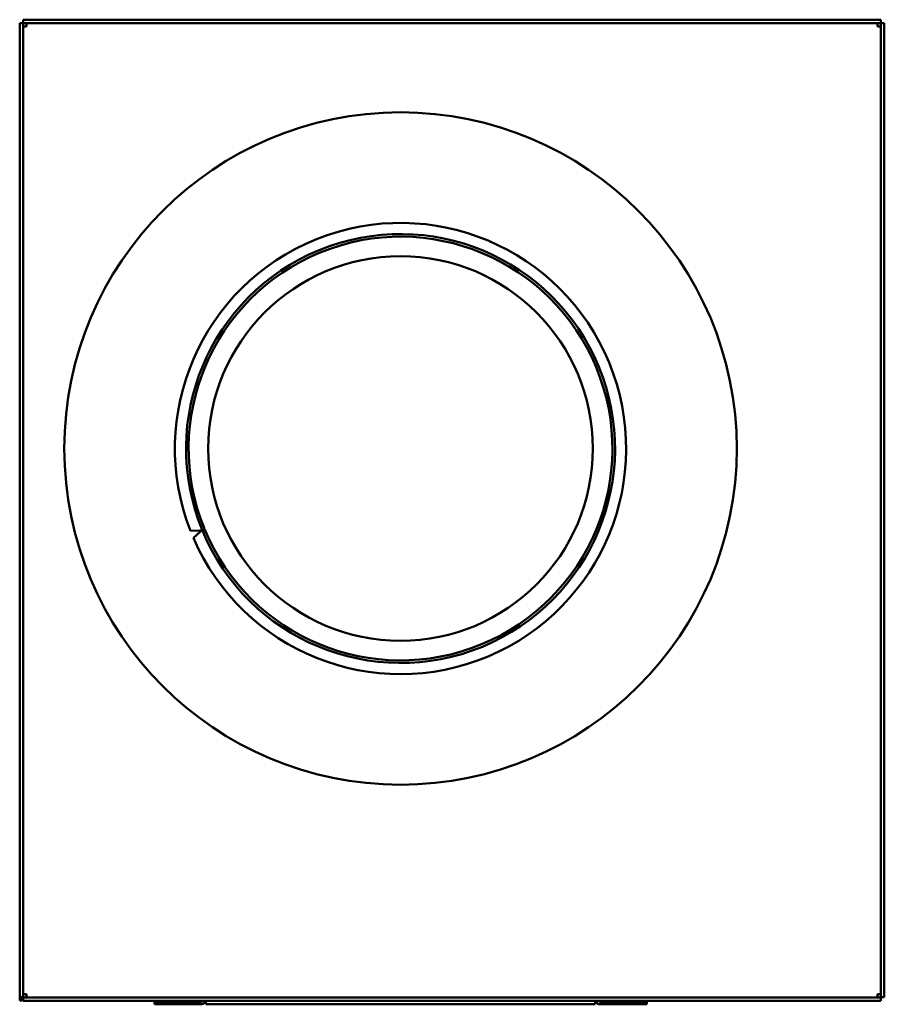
# Model space of a CAD drawing. Header units: millimetres. Extents: x 1061 to 1565, y 641 to 1215.
import ezdxf

# ---------------------------------------------------------------- set-up
doc = ezdxf.new("R2010")
doc.units = ezdxf.units.MM
doc.header["$LTSCALE"] = 6.25
doc.layers.add('Widoczne (ISO)', color=7, linetype='Continuous', lineweight=50)

msp = doc.modelspace()

# ---------------------------------------------------------------- linework, layer by layer
at = {"layer": 'Widoczne (ISO)'}
for p, q in [((1062.5, 1213.03), (1060.5, 1213.03)), ((1060.5, 1213.03), (1060.5, 645.23)), ((1062.5, 1213.03), (1062.5, 645.23)), ((1562.4, 1215.13), (1062.6, 1215.13)), ((1062.6, 1215.13), (1062.6, 1213.13)), ((1562.4, 1213.13), (1062.6, 1213.13)), ((1064.5, 1213.13), (1064.5, 1211.13)), ((1560.5, 1211.13), (1560.5, 1213.13)), ((1562.4, 1213.13), (1562.4, 1215.13)), ((1562.5, 1213.03), (1564.5, 1213.03)), ((1562.5, 645.23), (1562.5, 1213.03)), ((1564.5, 645.23), (1564.5, 1213.03)), ((1064.5, 1211.13), (1062.5, 1211.13)), ((1560.5, 1211.13), (1562.5, 1211.13)), ((1160.09, 917.09), (1165.74, 917.3)), ((1165.93, 916.84), (1161.77, 913.01)), ((1165.74, 917.3), (1166.36, 917.56)), ((1166.55, 917.09), (1165.93, 916.84)), ((1166.36, 917.56), (1166.83, 917.75)), ((1167.02, 917.28), (1166.55, 917.09)), ((1166.83, 917.75), (1168.21, 918.32)), ((1168.4, 917.86), (1167.02, 917.28)), ((1060.5, 645.23), (1062.5, 645.23)), ((1060.5, 645.23), (1060.5, 643.38)), ((1060.5, 643.38), (1062, 643.38)), ((1062, 643.38), (1062, 645.23)), ((1062.5, 647.13), (1064.5, 647.13)), ((1062.6, 645.13), (1062.6, 643.12)), ((1062.6, 645.13), (1562.4, 645.13)), ((1062.6, 643.12), (1562.4, 643.12)), ((1064.5, 647.13), (1064.5, 645.13)), ((1169, 643.12), (1169, 641.12)), ((1396, 641.12), (1396, 643.12)), ((1560.5, 647.13), (1560.5, 645.13)), ((1560.5, 647.13), (1562.5, 647.13)), ((1562.4, 645.13), (1562.4, 643.12)), ((1562.5, 645.23), (1564.5, 645.23)), ((1139, 642.63), (1145, 642.63)), ((1139, 642.63), (1139, 641.12)), ((1145, 641.12), (1139, 641.12)), ((1145, 642.63), (1166, 642.63)), ((1166, 641.12), (1145, 641.12)), ((1396, 641.12), (1169, 641.12)), ((1399, 642.63), (1420, 642.63)), ((1420, 641.12), (1399, 641.12)), ((1420, 642.63), (1426, 642.63)), ((1426, 641.12), (1420, 641.12)), ((1426, 641.12), (1426, 642.63))]:
    msp.add_line(p, q, dxfattribs=at)
for radius in [196, 112.11]:
    msp.add_circle((1282.5, 965.13), radius, dxfattribs=at)
for centre, radius, start, end in [((1282.5, 965.13), 131.5, 203.34951, 201.42668), ((1282.5, 965.13), 125, 202.50269, 202.2735), ((1282.5, 965.13), 123.5, 202.50408, 202.27211), ((1166, 644.13), 3, 270, 340.52878), ((1166, 644.13), 1.5, 270, 318.18969), ((1399, 644.13), 3, 199.47122, 270), ((1399, 644.13), 1.5, 221.81031, 270)]:
    msp.add_arc(centre, radius, start, end, dxfattribs=at)

doc.saveas('drawing.dxf')
